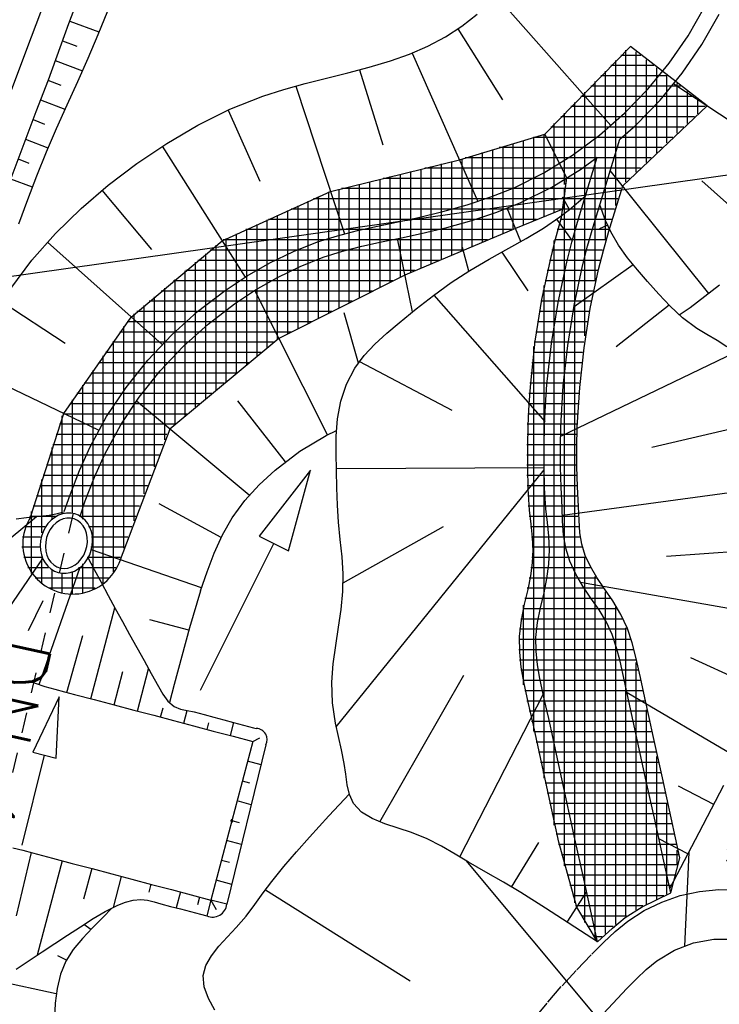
# Model space of a CAD drawing. Extents: x 446457 to 447032, y 444506 to 445688.
# Tile 14 of 83: x 446710 to 446727, y 444688 to 444712. Entities that reach past the tile are written whole.
import ezdxf

# ---------------------------------------------------------------- set-up
doc = ezdxf.new("R2010")
doc.units = 0
doc.header["$LTSCALE"] = 2
doc.header["$MEASUREMENT"] = 0
for name, pattern in [('AUSGEZOGEN', [0]), ('PUNKTX2', [0.5, 0.25, -0.25]), ('STRICHLINIEX2', [0.5, 0.25, -0.25])]:
    doc.linetypes.add(name, pattern=pattern)
doc.layers.get('0').update_dxf_attribs({"linetype": 'AUSGEZOGEN'})
for name, color, linetype in [('DB-Böschungen', 15, 'CONTINUOUS'), ('DB-Regenrückhaltebecken_Vorflutgra', 15, 'CONTINUOUS'), ('DB-Wegböschungen', 15, 'CONTINUOUS'), ('DB-Wege', 15, 'CONTINUOUS'), ('FBRTOP', 250, 'AUSGEZOGEN'), ('Planeinteilung', 250, 'CONTINUOUS'), ('RAHMEN', 7, 'AUSGEZOGEN')]:
    doc.layers.add(name, color=color, linetype=linetype)
doc.styles.add('ROMANS', font='romans.shx', dxfattribs={"width": 0.8})

# ---------------------------------------------------------------- blocks, each defined once
blk = doc.blocks.new('*X464')
at = {"color": 0, "linetype": 'ByBlock'}
for p, q in [((-1906162, -335536), (-1905973, -335347)), ((-1905847, -335540), (-1905741, -335434)), ((-1905651, -335661), (-1905492, -335503)), ((-1906059, -335752), (-1906003, -335696)), ((-1905317, -335646), (-1905251, -335580)), ((-1905170, -335817), (-1905011, -335658)), ((-1904787, -335752), (-1904770, -335736)), ((-1906271, -335964), (-1906165, -335858)), ((-1904929, -335894), (-1904893, -335858)), ((-1904899, -336183), (-1904689, -335972)), ((-1904689, -335972), (-1904530, -335813)), ((-1904448, -336050), (-1904362, -335964)), ((-1904207, -336127), (-1904049, -335969)), ((-1906465, -336476), (-1906155, -336166)), ((-1903938, -336176), (-1903832, -336070)), ((-1903726, -336283), (-1903568, -336124)), ((-1904893, -336494), (-1904845, -336447)), ((-1904845, -336447), (-1904818, -336420)), ((-1903620, -336494), (-1903563, -336438)), ((-1906363, -336692), (-1906271, -336601)), ((-1906123, -336770), (-1905964, -336611)), ((-1905847, -336813), (-1905741, -336707)), ((-1905051, -336653), (-1904999, -336601)), ((-1903832, -336707), (-1903726, -336601)), ((-1905642, -336925), (-1905483, -336766)), ((-1905317, -336919), (-1905242, -336844)), ((-1905161, -337081), (-1905002, -336922)), ((-1905002, -336922), (-1904970, -336890)), ((-1904025, -337218), (-1903715, -336907)), ((-1904920, -337158), (-1904893, -337131)), ((-1904787, -337025), (-1904761, -336999)), ((-1904680, -337236), (-1904521, -337077)), ((-1904439, -337314), (-1904362, -337237)), ((-1904199, -337391), (-1904040, -337232)), ((-1903938, -337449), (-1903866, -337377))]:
    blk.add_line(p, q, dxfattribs=at)
blk = doc.blocks.new('1135420')
at = {"layer": 'RAHMEN'}
blk.add_line((950, 5), (950, 415), dxfattribs=at)

msp = doc.modelspace()

# ---------------------------------------------------------------- linework, layer by layer
at = {"layer": 'DB-Böschungen'}
msp.add_lwpolyline([(446720.197, 444947.158, 0), (446720.588, 444944.34, -0.000021), (446721.861, 444935.165, -0.000029), (446722.786, 444928.49, -0.002076), (446723.586, 444922.54, 0.002062), (446724.385, 444916.59, 0.000001), (446725.21, 444910.64, -0.000001), (446726.034, 444904.69), (446727.684, 444892.79, -0.000854), (446728.612, 444886.001, 0.000446), (446730.382, 444872.99, 0.000157), (446732.831, 444855.14, 0.000129), (446735.829, 444833.389, 0.000159), (446738.898, 444811.216, 0.000371), (446740.226, 444801.689, 0.000108), (446740.815, 444797.499, 0.000023), (446743.574, 444777.889, 0.000089), (446747.32, 444751.314, 0.000421), (446748.115, 444745.715, 0.00098), (446748.299, 444744.447, -0.000042), (446752.686, 444714.558, -0.000256), (446753.859, 444706.53, -0.000116), (446756.426, 444688.877)], format="xyb", dxfattribs=at)
at = {"layer": 'DB-Regenrückhaltebecken_Vorflutgra', "linetype": 'Continuous'}
for p, q in [((446721.836, 444712.676), (446724.609, 444709.538)), ((446726.491, 444711.729), (446726.896, 444712.438)), ((446720.969, 444711.965), (446721.344, 444712.259)), ((446726.829, 444711.516), (446727.251, 444712.254)), ((446720.576, 444711.701), (446720.969, 444711.965)), ((446720.872, 444711.896), (446721.968, 444710.166)), ((446720.147, 444711.471), (446720.576, 444711.701)), ((446726.029, 444711.057), (446726.491, 444711.729)), ((446719.697, 444711.278), (446720.147, 444711.471)), ((446725.083, 444711.465), (446722.996, 444709.325)), ((446724.977, 444708.165), (446724.977, 444711.38)), ((446726.953, 444710.017), (446725.083, 444711.465)), ((446726.349, 444710.817), (446726.829, 444711.516)), ((446719.233, 444711.115), (446719.697, 444711.278)), ((446719.764, 444711.305), (446721.36, 444707.685)), ((446725.337, 444711.25), (446724.851, 444711.25)), ((446725.227, 444708.402), (446725.227, 444711.335)), ((446725.477, 444708.639), (446725.477, 444711.142)), ((446718.194, 444710.823), (446718.716, 444710.96)), ((446718.477, 444710.896), (446719.048, 444709.065)), ((446718.716, 444710.96), (446719.233, 444711.115)), ((446725.66, 444711), (446724.607, 444711)), ((446724.727, 444707.589), (446724.727, 444711.124)), ((446725.512, 444710.426), (446726.029, 444711.057)), ((446725.727, 444708.876), (446725.727, 444710.948)), ((446717.15, 444710.561), (446717.671, 444710.693)), ((446717.671, 444710.693), (446718.194, 444710.823)), ((446725.983, 444710.75), (446724.363, 444710.75)), ((446724.477, 444706.753), (446724.477, 444710.867)), ((446725.81, 444710.16), (446726.349, 444710.817)), ((446725.977, 444709.113), (446725.977, 444710.755)), ((446716.122, 444710.257), (446716.632, 444710.419)), ((446716.632, 444710.419), (446717.15, 444710.561)), ((446716.921, 444710.5), (446718.109, 444706.897)), ((446726.306, 444710.5), (446724.119, 444710.5)), ((446724.227, 444705.745), (446724.227, 444710.611)), ((446724.943, 444709.84), (446725.512, 444710.426)), ((446729.546, 444708.312), (446726.141, 444710.551)), ((446726.227, 444709.35), (446726.227, 444710.561)), ((446715.313, 444709.936), (446716.122, 444710.257)), ((446726.629, 444710.25), (446723.875, 444710.25)), ((446723.977, 444704.407), (446723.977, 444710.355)), ((446726.477, 444709.588), (446726.477, 444710.368)), ((446726.727, 444709.825), (446726.727, 444710.174)), ((446714.531, 444709.548), (446715.313, 444709.936)), ((446726.912, 444710), (446723.632, 444710)), ((446723.727, 444690.576), (446723.727, 444710.098)), ((446724.896, 444708.066), (446726.953, 444710.017)), ((446725.219, 444709.55), (446725.81, 444710.16)), ((446715.27, 444709.915), (446716.046, 444708.182)), ((446726.649, 444709.75), (446723.388, 444709.75)), ((446723.477, 444708.326), (446723.477, 444709.842)), ((446724.328, 444709.302), (446724.943, 444709.84)), ((446713.775, 444709.104), (446714.531, 444709.548)), ((446726.385, 444709.5), (446723.144, 444709.5)), ((446723.227, 444708.822), (446723.227, 444709.586)), ((446724.826, 444709.206), (446725.219, 444709.55)), ((446720.912, 444708.702), (446722.996, 444709.325)), ((446723.011, 444709.25), (446722.722, 444709.25)), ((446722.727, 444707.221), (446722.727, 444709.252)), ((446722.977, 444709.318), (446722.977, 444709.329)), ((446722.977, 444707.323), (446722.977, 444709.318)), ((446723.533, 444708.26), (446722.996, 444709.325)), ((446726.122, 444709.25), (446723.011, 444709.25)), ((446723.671, 444708.815), (446724.328, 444709.302)), ((446713.046, 444708.613), (446713.775, 444709.104)), ((446713.66, 444709.031), (446715.687, 444705.84)), ((446723.137, 444709), (446721.886, 444709)), ((446721.977, 444706.91), (446721.977, 444709.027)), ((446722.227, 444707.016), (446722.227, 444709.102)), ((446722.477, 444707.119), (446722.477, 444709.177)), ((446725.858, 444709), (446723.137, 444709)), ((446724.174, 444707.071), (446724.826, 444709.206)), ((446723.263, 444708.75), (446721.05, 444708.75)), ((446721.227, 444706.593), (446721.227, 444708.803)), ((446721.477, 444706.699), (446721.477, 444708.878)), ((446721.727, 444706.805), (446721.727, 444708.953)), ((446722.976, 444708.386), (446723.671, 444708.815)), ((446723.227, 444707.425), (446723.227, 444708.822)), ((446725.594, 444708.75), (446723.263, 444708.75)), ((446723.79, 444707.184), (446724.272, 444708.763)), ((446723.79, 444707.184), (446724.272, 444708.763)), ((446723.895, 444708.483), (446724.272, 444708.763)), ((446712.347, 444708.085), (446713.046, 444708.613)), ((446717.769, 444707.927), (446720.912, 444708.702)), ((446723.389, 444708.5), (446720.07, 444708.5)), ((446720.227, 444706.169), (446720.227, 444708.539)), ((446720.477, 444706.275), (446720.477, 444708.6)), ((446720.727, 444706.381), (446720.727, 444708.662)), ((446720.977, 444706.487), (446720.977, 444708.728)), ((446725.331, 444708.5), (446723.389, 444708.5)), ((446719.227, 444705.719), (446719.227, 444708.292)), ((446719.477, 444705.845), (446719.477, 444708.354)), ((446719.727, 444705.958), (446719.727, 444708.416)), ((446719.977, 444706.064), (446719.977, 444708.477)), ((446722.247, 444708.022), (446722.976, 444708.386)), ((446723.171, 444708.037), (446723.895, 444708.483)), ((446723.406, 444707.296), (446723.533, 444708.26)), ((446723.477, 444708.101), (446723.477, 444708.326)), ((446727, 444705.444), (446724.593, 444708.443)), ((446711.684, 444707.517), (446712.347, 444708.085)), ((446718.227, 444705.215), (446718.227, 444708.046)), ((446718.477, 444705.341), (446718.477, 444708.108)), ((446718.727, 444705.467), (446718.727, 444708.169)), ((446718.977, 444705.593), (446718.977, 444708.231)), ((446723.494, 444708.25), (446719.056, 444708.25)), ((446721.68, 444707.795), (446722.247, 444708.022)), ((446722.412, 444707.658), (446723.171, 444708.037)), ((446723.517, 444708.25), (446723.433, 444707.5)), ((446725.067, 444708.25), (446723.509, 444708.25)), ((446724.558, 444706.959), (446724.896, 444708.066)), ((446728.393, 444706.783), (446726.83, 444708.19)), ((446712.194, 444707.959), (446713.405, 444706.515)), ((446715.124, 444706.726), (446717.769, 444707.927)), ((446717.477, 444704.837), (446717.477, 444707.805)), ((446717.727, 444704.963), (446717.727, 444707.919)), ((446717.977, 444705.089), (446717.977, 444707.984)), ((446723.466, 444708), (446718.041, 444708)), ((446721.1, 444707.603), (446721.68, 444707.795)), ((446723.599, 444707.494), (446723.426, 444707.791)), ((446724.853, 444708), (446723.476, 444708)), ((446723.477, 444691.482), (446723.477, 444708.01)), ((446723.595, 444707.491), (446723.982, 444707.813)), ((446716.977, 444704.585), (446716.977, 444707.578)), ((446717.227, 444704.711), (446717.227, 444707.692)), ((446723.438, 444707.75), (446717.356, 444707.75)), ((446720.51, 444707.439), (446721.1, 444707.603)), ((446721.823, 444707.421), (446722.412, 444707.658)), ((446724.777, 444707.75), (446723.443, 444707.75)), ((446724.481, 444707.221), (446724.336, 444707.603)), ((446711.062, 444706.908), (446711.684, 444707.517)), ((446716.477, 444704.329), (446716.477, 444707.351)), ((446716.727, 444704.459), (446716.727, 444707.464)), ((446723.41, 444707.5), (446716.806, 444707.5)), ((446719.416, 444707.191), (446719.913, 444707.297)), ((446719.913, 444707.297), (446720.51, 444707.439)), ((446721.219, 444707.221), (446721.823, 444707.421)), ((446722.411, 444706.71), (446722.08, 444707.52)), ((446723.433, 444707.5), (446722.281, 444707.029)), ((446722.962, 444707.034), (446723.363, 444707.308)), ((446723.267, 444706.8), (446723.406, 444707.296)), ((446723.363, 444707.308), (446723.595, 444707.491)), ((446724.7, 444707.5), (446723.41, 444707.5)), ((446715.977, 444703.915), (446715.977, 444707.124)), ((446716.227, 444704.122), (446716.227, 444707.237)), ((446722.798, 444707.25), (446716.256, 444707.25)), ((446718.425, 444706.976), (446718.919, 444707.087)), ((446718.919, 444707.087), (446719.416, 444707.191)), ((446720.605, 444707.05), (446721.219, 444707.221)), ((446723.284, 444707.251), (446723.662, 444706.726)), ((446724.624, 444707.25), (446723.37, 444707.25)), ((446723.654, 444706.697), (446723.79, 444707.184)), ((446723.654, 444706.697), (446723.79, 444707.184)), ((446724.04, 444706.595), (446724.174, 444707.071)), ((446724.529, 444707.107), (446724.331, 444707.017)), ((446724.604, 444706.946), (446724.481, 444707.221)), ((446710.488, 444706.254), (446711.062, 444706.908)), ((446715.477, 444703.502), (446715.477, 444706.896)), ((446722.189, 444707), (446715.705, 444707)), ((446715.727, 444703.709), (446715.727, 444707.01)), ((446717.454, 444706.7), (446717.936, 444706.85)), ((446717.936, 444706.85), (446718.425, 444706.976)), ((446719.5, 444706.801), (446719.983, 444706.903)), ((446722.281, 444707.029), (446719.584, 444705.887)), ((446719.983, 444706.903), (446720.605, 444707.05)), ((446722.543, 444706.784), (446722.962, 444707.034)), ((446724.548, 444707), (446723.3, 444707)), ((446724.427, 444706.492), (446724.558, 444706.959)), ((446724.793, 444706.621), (446724.604, 444706.946)), ((446710.866, 444706.696), (446713.662, 444704.195)), ((446712.911, 444704.867), (446715.124, 444706.726)), ((446714.977, 444703.088), (446714.977, 444706.622)), ((446721.599, 444706.75), (446715.155, 444706.75)), ((446715.227, 444703.295), (446715.227, 444706.783)), ((446716.863, 444706.467), (446717.454, 444706.7)), ((446718.062, 444706.471), (446718.537, 444706.593)), ((446718.537, 444706.593), (446719.017, 444706.7)), ((446719.017, 444706.7), (446719.5, 444706.801)), ((446719.767, 444704.994), (446719.401, 444706.78)), ((446722.116, 444706.546), (446722.543, 444706.784)), ((446723.141, 444706.298), (446723.267, 444706.8)), ((446723.227, 444692.475), (446723.227, 444706.732)), ((446724.477, 444706.75), (446723.232, 444706.75)), ((446723.531, 444706.208), (446723.654, 444706.697)), ((446723.531, 444706.208), (446723.654, 444706.697)), ((446723.92, 444706.115), (446724.04, 444706.595)), ((446725.015, 444706.314), (446724.793, 444706.621)), ((446714.727, 444702.881), (446714.727, 444706.412)), ((446721.008, 444706.5), (446714.833, 444706.5)), ((446716.289, 444706.189), (446716.863, 444706.467)), ((446717.594, 444706.325), (446718.062, 444706.471)), ((446721.14, 444705.985), (446720.993, 444706.567)), ((446721.638, 444706.278), (446722.116, 444706.546)), ((446721.95, 444706.453), (446722.579, 444705.503)), ((446724.407, 444706.5), (446723.169, 444706.5)), ((446724.309, 444706.024), (446724.427, 444706.492)), ((446709.972, 444705.561), (446710.488, 444706.254)), ((446714.477, 444702.674), (446714.477, 444706.202)), ((446720.418, 444706.25), (446714.535, 444706.25)), ((446715.735, 444705.871), (446716.289, 444706.189)), ((446716.475, 444705.834), (446717.026, 444706.102)), ((446717.026, 444706.102), (446717.594, 444706.325)), ((446721.168, 444706.002), (446721.638, 444706.278)), ((446722.927, 444705.293), (446723.141, 444706.298)), ((446724.344, 444706.25), (446723.108, 444706.25)), ((446723.321, 444705.22), (446723.531, 444706.208)), ((446723.321, 444705.22), (446723.531, 444706.208)), ((446725.154, 444706.143), (446723.709, 444705.119)), ((446723.714, 444705.146), (446723.92, 444706.115)), ((446725.257, 444706.021), (446725.015, 444706.314)), ((446714.227, 444702.467), (446714.227, 444705.992)), ((446719.827, 444706), (446714.237, 444706)), ((446715.202, 444705.517), (446715.735, 444705.871)), ((446719.584, 444705.887), (446716.512, 444704.34)), ((446720.71, 444705.707), (446721.168, 444706.002)), ((446724.282, 444706), (446723.055, 444706)), ((446724.107, 444705.073), (446724.309, 444706.024)), ((446725.504, 444705.736), (446725.257, 444706.021)), ((446719.289, 444705.75), (446713.94, 444705.75)), ((446713.977, 444702.26), (446713.977, 444705.782)), ((446715.943, 444705.529), (446716.475, 444705.834)), ((446720.279, 444705.396), (446720.71, 444705.707)), ((446722.977, 444693.617), (446722.977, 444705.635)), ((446724.229, 444705.75), (446723.002, 444705.75)), ((446725.774, 444705.428), (446725.504, 444705.736)), ((446726.545, 444705.098), (446727.255, 444705.655)), ((446718.792, 444705.5), (446713.642, 444705.5)), ((446713.727, 444701.873), (446713.727, 444705.572)), ((446714.527, 444705), (446715.202, 444705.517)), ((446715.431, 444705.189), (446715.943, 444705.529)), ((446717.694, 444701.996), (446715.921, 444705.514)), ((446719.859, 444705.067), (446720.279, 444705.396)), ((446720.286, 444705.401), (446722.994, 444702.322)), ((446724.175, 444705.5), (446722.949, 444705.5)), ((446726.052, 444705.13), (446725.774, 444705.428)), ((446709.76, 444705.239), (446711.296, 444704.228)), ((446713.227, 444700.553), (446713.227, 444705.152)), ((446718.296, 444705.25), (446713.344, 444705.25)), ((446713.477, 444701.213), (446713.477, 444705.362)), ((446714.782, 444704.692), (446715.431, 444705.189)), ((446722.764, 444704.276), (446722.927, 444705.293)), ((446724.122, 444705.25), (446722.898, 444705.25)), ((446723.16, 444704.223), (446723.321, 444705.22)), ((446723.16, 444704.223), (446723.321, 444705.22)), ((446723.557, 444704.169), (446723.714, 444705.146)), ((446726.029, 444705.154), (446724.736, 444704.137)), ((446726.356, 444704.848), (446726.052, 444705.13)), ((446712.977, 444699.892), (446712.977, 444704.942)), ((446717.8, 444705), (446713.047, 444705)), ((446713.896, 444704.432), (446714.527, 444705)), ((446718.451, 444703.741), (446718.102, 444704.969)), ((446719.443, 444704.726), (446719.859, 444705.067)), ((446724.073, 444705), (446722.858, 444705)), ((446723.953, 444704.115), (446724.107, 444705.073)), ((446726.278, 444704.921), (446726.545, 444705.098)), ((446711.268, 444702.515), (446712.911, 444704.867)), ((446717.304, 444704.75), (446712.806, 444704.75)), ((446714.175, 444704.147), (446714.782, 444704.692)), ((446719.142, 444704.473), (446719.443, 444704.726)), ((446724.033, 444704.75), (446722.817, 444704.75)), ((446726.704, 444704.589), (446726.356, 444704.848)), ((446716.808, 444704.5), (446712.632, 444704.5)), ((446712.727, 444699.232), (446712.727, 444704.637)), ((446713.312, 444703.815), (446713.896, 444704.432)), ((446718.853, 444704.209), (446719.142, 444704.473)), ((446723.992, 444704.5), (446722.777, 444704.5)), ((446726.948, 444704.439), (446726.704, 444704.589)), ((446727.197, 444704.292), (446726.948, 444704.439)), ((446716.382, 444704.25), (446712.457, 444704.25)), ((446712.477, 444698.655), (446712.477, 444704.279)), ((446716.512, 444704.34), (446713.849, 444702.135)), ((446718.587, 444703.926), (446718.853, 444704.209)), ((446722.652, 444703.255), (446722.764, 444704.276)), ((446723.952, 444704.25), (446722.738, 444704.25)), ((446723.05, 444703.219), (446723.16, 444704.223)), ((446723.05, 444703.219), (446723.16, 444704.223)), ((446723.448, 444703.185), (446723.557, 444704.169)), ((446727.434, 444704.141), (446727.197, 444704.292)), ((446716.08, 444704), (446712.283, 444704)), ((446713.615, 444703.553), (446714.175, 444704.147)), ((446723.918, 444704), (446722.711, 444704)), ((446722.727, 444694.761), (446722.727, 444704.151)), ((446727.623, 444703.994), (446723.382, 444701.953)), ((446723.847, 444703.151), (446723.953, 444704.115)), ((446708.336, 444703.915), (446712.118, 444702.11)), ((446715.778, 444703.75), (446712.108, 444703.75)), ((446712.227, 444698.381), (446712.227, 444703.921)), ((446712.781, 444703.15), (446713.312, 444703.815)), ((446718.359, 444703.616), (446718.587, 444703.926)), ((446718.474, 444703.782), (446720.726, 444702.593)), ((446723.89, 444703.75), (446722.683, 444703.75)), ((446715.476, 444703.5), (446711.933, 444703.5)), ((446711.977, 444698.225), (446711.977, 444703.563)), ((446713.105, 444702.915), (446713.615, 444703.553)), ((446718.16, 444703.231), (446718.359, 444703.616)), ((446723.863, 444703.5), (446722.656, 444703.5)), ((446715.174, 444703.25), (446711.759, 444703.25)), ((446718.02, 444702.816), (446718.16, 444703.231)), ((446722.614, 444702.739), (446722.652, 444703.255)), ((446723.835, 444703.25), (446722.629, 444703.25)), ((446723.013, 444702.715), (446723.05, 444703.219)), ((446723.013, 444702.715), (446723.05, 444703.219)), ((446714.872, 444703), (446711.584, 444703)), ((446711.727, 444699.94), (446711.727, 444703.205)), ((446712.309, 444702.443), (446712.781, 444703.15)), ((446723.816, 444703), (446722.61, 444703)), ((446723.39, 444702.197), (446723.448, 444703.185)), ((446723.789, 444702.18), (446723.847, 444703.151)), ((446714.57, 444702.75), (446711.41, 444702.75)), ((446711.477, 444700.072), (446711.477, 444702.847)), ((446712.651, 444702.235), (446713.105, 444702.915)), ((446715.789, 444700.519), (446713.033, 444702.814)), ((446716.671, 444701.335), (446715.509, 444702.822)), ((446717.937, 444702.385), (446718.02, 444702.816)), ((446722.59, 444702.224), (446722.614, 444702.739)), ((446723.801, 444702.75), (446722.592, 444702.75)), ((446710.455, 444699.985), (446711.268, 444702.515)), ((446714.268, 444702.5), (446711.241, 444702.5)), ((446723.786, 444702.5), (446722.58, 444702.5)), ((446722.99, 444702.211), (446723.013, 444702.715)), ((446722.99, 444702.211), (446723.013, 444702.715)), ((446713.966, 444702.25), (446711.16, 444702.25)), ((446711.227, 444700.07), (446711.227, 444702.459)), ((446711.903, 444701.698), (446712.309, 444702.443)), ((446717.906, 444701.964), (446717.937, 444702.385)), ((446723.771, 444702.25), (446722.569, 444702.25)), ((446712.261, 444701.519), (446712.651, 444702.235)), ((446713.849, 444702.135), (446712.642, 444698.947)), ((446717.665, 444701.981), (446717.916, 444702.102)), ((446722.58, 444701.71), (446722.59, 444702.224)), ((446722.98, 444701.706), (446722.99, 444702.211)), ((446722.98, 444701.706), (446722.99, 444702.211)), ((446723.378, 444701.702), (446723.39, 444702.197)), ((446723.778, 444701.698), (446723.789, 444702.18)), ((446727.827, 444702.201), (446725.604, 444701.684)), ((446713.775, 444702), (446711.08, 444702)), ((446717.019, 444701.591), (446717.665, 444701.981)), ((446717.905, 444701.544), (446717.906, 444701.964)), ((446723.762, 444702), (446722.563, 444702)), ((446710.977, 444699.945), (446710.977, 444701.681)), ((446713.681, 444701.75), (446711, 444701.75)), ((446711.645, 444701.122), (446711.903, 444701.698)), ((446716.419, 444701.131), (446717.019, 444701.591)), ((446717.917, 444701.122), (446717.905, 444701.544)), ((446723.756, 444701.75), (446722.558, 444701.75)), ((446722.58, 444701.197), (446722.58, 444701.71)), ((446722.98, 444701.201), (446722.98, 444701.706)), ((446722.98, 444701.201), (446722.98, 444701.706)), ((446723.38, 444701.207), (446723.378, 444701.702)), ((446723.78, 444701.216), (446723.778, 444701.698)), ((446713.586, 444701.5), (446710.919, 444701.5)), ((446712.009, 444700.957), (446712.261, 444701.519)), ((446723.756, 444701.5), (446722.558, 444701.5)), ((446713.491, 444701.25), (446710.839, 444701.25)), ((446711.417, 444700.533), (446711.645, 444701.122)), ((446717.28, 444701.134), (446716.029, 444699.523)), ((446716.032, 444700.776), (446716.419, 444701.131)), ((446716.745, 444699.166), (446717.28, 444701.134)), ((446717.911, 444694.87), (446722.981, 444701.137)), ((446717.916, 444701.169), (446722.98, 444701.195)), ((446717.926, 444700.701), (446717.917, 444701.122)), ((446723.757, 444701.25), (446722.558, 444701.25)), ((446722.59, 444700.68), (446722.58, 444701.197)), ((446722.99, 444700.696), (446722.98, 444701.201)), ((446722.99, 444700.696), (446722.98, 444701.201)), ((446723.399, 444700.713), (446723.38, 444701.207)), ((446723.798, 444700.73), (446723.78, 444701.216)), ((446710.727, 444699.604), (446710.727, 444700.903)), ((446713.397, 444701), (446710.759, 444701)), ((446711.788, 444700.382), (446712.009, 444700.957)), ((446723.766, 444701), (446722.561, 444701)), ((446713.302, 444700.75), (446710.678, 444700.75)), ((446715.678, 444700.389), (446716.032, 444700.776)), ((446717.938, 444700.28), (446717.926, 444700.701)), ((446723.775, 444700.75), (446722.566, 444700.75)), ((446722.623, 444700.157), (446722.59, 444700.68)), ((446723.021, 444700.192), (446722.99, 444700.696)), ((446723.021, 444700.192), (446722.99, 444700.696)), ((446723.42, 444700.218), (446723.399, 444700.713)), ((446727.915, 444700.639), (446723.427, 444700.024)), ((446723.82, 444700.234), (446723.798, 444700.73)), ((446713.207, 444700.5), (446710.598, 444700.5)), ((446711.276, 444700.124), (446711.417, 444700.533)), ((446711.659, 444700.009), (446711.788, 444700.382)), ((446715.37, 444699.97), (446715.678, 444700.389)), ((446723.786, 444700.5), (446722.579, 444700.5)), ((446710.477, 444698.609), (446710.477, 444700.125)), ((446713.113, 444700.25), (446710.518, 444700.25)), ((446711.068, 444700.064), (446711.2, 444700.096)), ((446711.2, 444700.096), (446711.314, 444700.085)), ((446715.102, 444699.49), (446713.594, 444700.314)), ((446717.963, 444699.86), (446717.938, 444700.28)), ((446723.797, 444700.25), (446722.594, 444700.25)), ((446722.661, 444699.812), (446722.623, 444700.157)), ((446723.059, 444699.856), (446723.021, 444700.192)), ((446723.059, 444699.856), (446723.021, 444700.192)), ((446723.432, 444699.886), (446723.42, 444700.218)), ((446723.832, 444699.908), (446723.82, 444700.234)), ((446707.909, 444697.785), (446710.597, 444700.003)), ((446710.104, 444699.948), (446710.356, 444699.973)), ((446710.356, 444699.973), (446710.555, 444699.998)), ((446711.058, 444700), (446710.437, 444700)), ((446710.555, 444699.998), (446710.751, 444700.02)), ((446710.751, 444700.02), (446710.906, 444700.034)), ((446710.955, 444699.909), (446710.878, 444699.827)), ((446710.906, 444700.034), (446711.068, 444700.064)), ((446711.041, 444699.978), (446710.955, 444699.909)), ((446711.075, 444699.848), (446711, 444699.775)), ((446711.134, 444700.03), (446711.041, 444699.978)), ((446711.159, 444699.905), (446711.075, 444699.848)), ((446711.231, 444700.066), (446711.134, 444700.03)), ((446711.248, 444699.944), (446711.159, 444699.905)), ((446711.332, 444700.084), (446711.231, 444700.066)), ((446711.339, 444699.964), (446711.248, 444699.944)), ((446711.314, 444700.085), (446711.317, 444700.082)), ((446711.432, 444700.085), (446711.332, 444700.084)), ((446711.431, 444699.964), (446711.339, 444699.964)), ((446711.519, 444699.945), (446711.431, 444699.964)), ((446711.529, 444700.067), (446711.432, 444700.085)), ((446711.601, 444699.906), (446711.519, 444699.945)), ((446711.621, 444700.031), (446711.529, 444700.067)), ((446711.674, 444699.849), (446711.601, 444699.906)), ((446711.707, 444699.979), (446711.621, 444700.031)), ((446713.018, 444700), (446711.65, 444700)), ((446711.736, 444699.777), (446711.674, 444699.849)), ((446711.783, 444699.911), (446711.707, 444699.979)), ((446711.847, 444699.83), (446711.783, 444699.911)), ((446715.132, 444699.55), (446715.37, 444699.97)), ((446718.006, 444699.441), (446717.963, 444699.86)), ((446723.806, 444700), (446722.618, 444700)), ((446723.095, 444699.521), (446723.059, 444699.856)), ((446723.095, 444699.521), (446723.059, 444699.856)), ((446723.456, 444699.556), (446723.432, 444699.886)), ((446723.854, 444699.603), (446723.832, 444699.908)), ((446710.801, 444699.75), (446710.316, 444699.75)), ((446710.759, 444699.631), (446710.72, 444699.521)), ((446710.812, 444699.734), (446710.759, 444699.631)), ((446710.878, 444699.827), (446710.812, 444699.734)), ((446710.935, 444699.688), (446710.882, 444699.591)), ((446711, 444699.775), (446710.935, 444699.688)), ((446711.785, 444699.691), (446711.736, 444699.777)), ((446711.819, 444699.593), (446711.785, 444699.691)), ((446711.899, 444699.736), (446711.847, 444699.83)), ((446712.924, 444699.75), (446711.869, 444699.75)), ((446711.937, 444699.633), (446711.899, 444699.736)), ((446711.96, 444699.523), (446711.937, 444699.633)), ((446718.076, 444698.385), (446720.528, 444699.761)), ((446723.821, 444699.75), (446722.645, 444699.75)), ((446722.696, 444699.489), (446722.661, 444699.812)), ((446710.694, 444699.5), (446710.254, 444699.5)), ((446710.696, 444699.406), (446710.688, 444699.291)), ((446710.72, 444699.521), (446710.696, 444699.406)), ((446710.822, 444699.376), (446710.816, 444699.266)), ((446710.844, 444699.486), (446710.822, 444699.376)), ((446710.882, 444699.591), (446710.844, 444699.486)), ((446711.837, 444699.488), (446711.819, 444699.593)), ((446711.825, 444699.268), (446711.839, 444699.379)), ((446711.839, 444699.379), (446711.837, 444699.488)), ((446712.829, 444699.5), (446711.939, 444699.5)), ((446711.958, 444699.293), (446711.967, 444699.409)), ((446711.967, 444699.409), (446711.96, 444699.523)), ((446714.932, 444699.109), (446715.132, 444699.55)), ((446716.029, 444699.523), (446716.387, 444699.345)), ((446718.05, 444699.021), (446718.006, 444699.441)), ((446723.848, 444699.5), (446722.673, 444699.5)), ((446722.712, 444699.186), (446722.696, 444699.489)), ((446723.112, 444699.186), (446723.095, 444699.521)), ((446723.112, 444699.186), (446723.095, 444699.521)), ((446723.51, 444699.232), (446723.456, 444699.556)), ((446723.9, 444699.324), (446723.854, 444699.603)), ((446710.668, 444699.25), (446710.244, 444699.25)), ((446710.688, 444699.291), (446710.695, 444699.177)), ((446710.695, 444699.177), (446710.718, 444699.067)), ((446710.816, 444699.266), (446710.826, 444699.158)), ((446710.826, 444699.158), (446710.852, 444699.056)), ((446711.749, 444699.058), (446711.795, 444699.16)), ((446711.795, 444699.16), (446711.825, 444699.268)), ((446711.895, 444699.069), (446711.934, 444699.179)), ((446712.734, 444699.25), (446711.927, 444699.25)), ((446711.934, 444699.179), (446711.958, 444699.293)), ((446714.621, 444698.265), (446711.937, 444699.19)), ((446714.601, 444695.766), (446716.387, 444699.345)), ((446716.387, 444699.345), (446716.745, 444699.166)), ((446723.9, 444699.25), (446722.686, 444699.25)), ((446722.697, 444698.874), (446722.712, 444699.186)), ((446723.095, 444698.836), (446723.112, 444699.186)), ((446723.095, 444698.836), (446723.112, 444699.186)), ((446723.61, 444698.908), (446723.51, 444699.232)), ((446723.985, 444699.05), (446723.9, 444699.324)), ((446728.304, 444699.188), (446725.966, 444699.025)), ((446709.659, 444697.393), (446710.751, 444698.977)), ((446710.72, 444699), (446710.287, 444699)), ((446710.718, 444699.067), (446710.756, 444698.964)), ((446710.727, 444698.356), (446710.727, 444698.979)), ((446710.756, 444698.964), (446710.808, 444698.87)), ((446710.852, 444699.056), (446710.894, 444698.964)), ((446710.894, 444698.964), (446710.95, 444698.884)), ((446711.54, 444698.821), (446711.62, 444698.886)), ((446711.62, 444698.886), (446711.69, 444698.966)), ((446711.69, 444698.966), (446711.749, 444699.058)), ((446711.777, 444698.872), (446711.842, 444698.966)), ((446712.64, 444699), (446711.837, 444699)), ((446711.842, 444698.966), (446711.895, 444699.069)), ((446711.842, 444699.02), (446712.001, 444698.705)), ((446714.757, 444698.653), (446714.932, 444699.109)), ((446718.076, 444698.602), (446718.05, 444699.021)), ((446723.985, 444699), (446722.68, 444699)), ((446723.752, 444698.596), (446723.61, 444698.908)), ((446723.977, 444690.101), (446723.977, 444699.017)), ((446724.108, 444698.779), (446723.985, 444699.05)), ((446710.893, 444698.75), (446710.389, 444698.75)), ((446710.662, 444695.901), (446711.666, 444698.763)), ((446710.808, 444698.87), (446710.872, 444698.789)), ((446710.872, 444698.789), (446710.948, 444698.721)), ((446710.948, 444698.721), (446711.033, 444698.669)), ((446710.95, 444698.884), (446711.018, 444698.819)), ((446710.977, 444698.211), (446710.977, 444698.689)), ((446711.018, 444698.819), (446711.095, 444698.772)), ((446711.033, 444698.669), (446711.126, 444698.633)), ((446711.095, 444698.772), (446711.181, 444698.743)), ((446711.181, 444698.743), (446711.271, 444698.733)), ((446711.271, 444698.733), (446711.363, 444698.743)), ((446711.363, 444698.743), (446711.453, 444698.773)), ((446711.423, 444698.634), (446711.521, 444698.67)), ((446711.453, 444698.773), (446711.54, 444698.821)), ((446711.477, 444698.111), (446711.477, 444698.662)), ((446711.521, 444698.67), (446711.614, 444698.722)), ((446711.614, 444698.722), (446711.7, 444698.79)), ((446712.534, 444698.75), (446711.626, 444698.75)), ((446711.7, 444698.79), (446711.777, 444698.872)), ((446711.727, 444698.14), (446711.727, 444698.844)), ((446712.001, 444698.705), (446712.173, 444698.397)), ((446714.595, 444698.189), (446714.757, 444698.653)), ((446722.652, 444698.554), (446722.697, 444698.874)), ((446724.102, 444698.75), (446722.657, 444698.75)), ((446723.047, 444698.487), (446723.095, 444698.836)), ((446723.047, 444698.487), (446723.095, 444698.836)), ((446724.263, 444698.512), (446724.108, 444698.779)), ((446712.355, 444698.5), (446710.568, 444698.5)), ((446711.126, 444698.633), (446711.223, 444698.615)), ((446711.223, 444698.615), (446711.323, 444698.615)), ((446711.227, 444698.133), (446711.227, 444698.615)), ((446711.323, 444698.615), (446711.423, 444698.634)), ((446718.067, 444698.168), (446718.076, 444698.602)), ((446722.587, 444698.224), (446722.652, 444698.554)), ((446724.249, 444698.5), (446722.619, 444698.5)), ((446722.978, 444698.14), (446723.047, 444698.487)), ((446722.978, 444698.14), (446723.047, 444698.487)), ((446723.925, 444698.298), (446723.752, 444698.596)), ((446724.227, 444689.681), (446724.227, 444698.534)), ((446724.452, 444698.235), (446724.263, 444698.512)), ((446712.028, 444698.25), (446710.895, 444698.25)), ((446712.173, 444698.397), (446712.348, 444698.076)), ((446714.595, 444698.189), (446714.326, 444697.286)), ((446718.028, 444697.735), (446718.067, 444698.168)), ((446722.504, 444697.861), (446722.587, 444698.224)), ((446724.419, 444698.25), (446722.569, 444698.25)), ((446729.152, 444697.463), (446723.869, 444698.388)), ((446724.123, 444698.008), (446723.925, 444698.298)), ((446724.658, 444697.94), (446724.452, 444698.235)), ((446724.477, 444689.827), (446724.477, 444698.166)), ((446710.401, 444697.224), (446710.758, 444697.952)), ((446712.348, 444698.076), (446712.52, 444697.754)), ((446724.593, 444698), (446722.513, 444698)), ((446722.895, 444697.777), (446722.978, 444698.14)), ((446722.895, 444697.777), (446722.978, 444698.14)), ((446724.322, 444697.722), (446724.123, 444698.008)), ((446724.855, 444697.611), (446724.658, 444697.94)), ((446711.927, 444695.555), (446712.51, 444697.773)), ((446712.52, 444697.754), (446712.694, 444697.436)), ((446717.968, 444697.303), (446718.028, 444697.735)), ((446722.427, 444697.476), (446722.504, 444697.861)), ((446724.749, 444697.75), (446722.459, 444697.75)), ((446722.477, 444695.898), (446722.477, 444697.841)), ((446722.822, 444697.414), (446722.895, 444697.777)), ((446722.822, 444697.414), (446722.895, 444697.777)), ((446724.5, 444697.426), (446724.322, 444697.722)), ((446724.727, 444690.048), (446724.727, 444697.786)), ((446714.311, 444697.228), (446713.361, 444697.477)), ((446722.381, 444697.07), (446722.427, 444697.476)), ((446724.883, 444697.5), (446722.409, 444697.5)), ((446725.01, 444697.267), (446724.855, 444697.611)), ((446712.694, 444697.436), (446712.87, 444697.12)), ((446714.326, 444697.286), (446714.144, 444696.593)), ((446717.897, 444696.856), (446717.968, 444697.303)), ((446724.993, 444697.25), (446722.378, 444697.25)), ((446722.781, 444697.049), (446722.822, 444697.414)), ((446722.781, 444697.049), (446722.822, 444697.414)), ((446724.637, 444697.121), (446724.5, 444697.426)), ((446724.977, 444690.244), (446724.977, 444697.289)), ((446725.127, 444696.916), (446725.01, 444697.267)), ((446711.336, 444695.71), (446711.728, 444697.102)), ((446712.87, 444697.12), (446713.046, 444696.802)), ((446725.077, 444697), (446722.359, 444697)), ((446722.385, 444696.691), (446722.381, 444697.07)), ((446722.784, 444696.715), (446722.781, 444697.049)), ((446722.784, 444696.715), (446722.781, 444697.049)), ((446724.744, 444696.801), (446724.637, 444697.121)), ((446713.046, 444696.802), (446713.22, 444696.486)), ((446717.836, 444696.409), (446717.897, 444696.856)), ((446725.149, 444696.75), (446722.361, 444696.75)), ((446724.831, 444696.474), (446724.744, 444696.801)), ((446725.22, 444696.57), (446725.127, 444696.916)), ((446713.22, 444696.486), (446713.393, 444696.174)), ((446714.144, 444696.593), (446713.959, 444695.902)), ((446725.213, 444696.5), (446722.383, 444696.5)), ((446722.424, 444696.325), (446722.385, 444696.691)), ((446722.82, 444696.38), (446722.784, 444696.715)), ((446722.82, 444696.38), (446722.784, 444696.715)), ((446725.333, 444696.071), (446725.22, 444696.57)), ((446728.666, 444695.587), (446726.559, 444696.55)), ((446713.059, 444695.256), (446713.331, 444696.285)), ((446717.804, 444695.96), (446717.836, 444696.409)), ((446725.27, 444696.25), (446722.414, 444696.25)), ((446722.485, 444695.972), (446722.424, 444696.325)), ((446722.878, 444696.047), (446722.82, 444696.38)), ((446722.878, 444696.047), (446722.82, 444696.38)), ((446724.942, 444695.986), (446724.831, 444696.474)), ((446725.227, 444690.405), (446725.227, 444696.437)), ((446712.492, 444695.406), (446712.706, 444696.217)), ((446713.393, 444696.174), (446713.57, 444695.853)), ((446718.975, 444692.552), (446721.025, 444696.131)), ((446722.981, 444695.556), (446722.878, 444696.047)), ((446722.981, 444695.556), (446722.878, 444696.047)), ((446725.436, 444695.581), (446725.333, 444696.071)), ((446710.405, 444695.997), (446710.562, 444695.934)), ((446710.562, 444695.934), (446710.8, 444695.858)), ((446710.8, 444695.858), (446711.041, 444695.789)), ((446711.041, 444695.789), (446711.282, 444695.724)), ((446713.57, 444695.853), (446713.679, 444695.665)), ((446713.959, 444695.902), (446713.839, 444695.464)), ((446717.822, 444695.454), (446717.804, 444695.96)), ((446725.325, 444696), (446722.457, 444696)), ((446722.59, 444695.471), (446722.485, 444695.972)), ((446725.045, 444695.497), (446724.942, 444695.986)), ((446711.15, 444695.598), (446710.512, 444694.249)), ((446711.08, 444694.107), (446711.15, 444695.598)), ((446711.282, 444695.724), (446711.524, 444695.661)), ((446711.524, 444695.661), (446712.008, 444695.534)), ((446712.008, 444695.534), (446712.491, 444695.406)), ((446713.679, 444695.665), (446713.804, 444695.493)), ((446720.924, 444691.7), (446722.957, 444695.662)), ((446725.378, 444695.75), (446722.509, 444695.75)), ((446723.091, 444695.07), (446722.981, 444695.556)), ((446723.091, 444695.07), (446722.981, 444695.556)), ((446727.71, 444694.108), (446725.003, 444695.698)), ((446725.542, 444695.095), (446725.436, 444695.581)), ((446712.491, 444695.406), (446712.974, 444695.278)), ((446713.625, 444695.106), (446713.686, 444695.335)), ((446713.804, 444695.493), (446713.958, 444695.364)), ((446713.958, 444695.364), (446714.107, 444695.302)), ((446714.107, 444695.302), (446714.272, 444695.265)), ((446717.894, 444694.956), (446717.822, 444695.454)), ((446725.431, 444695.5), (446722.561, 444695.5)), ((446722.701, 444694.982), (446722.59, 444695.471)), ((446725.151, 444695.009), (446725.045, 444695.497)), ((446725.477, 444690.545), (446725.477, 444695.287)), ((446712.974, 444695.278), (446713.458, 444695.151)), ((446713.458, 444695.151), (446713.941, 444695.023)), ((446714.192, 444694.957), (446714.274, 444695.265)), ((446714.272, 444695.265), (446714.441, 444695.235)), ((446714.441, 444695.235), (446714.685, 444695.175)), ((446714.685, 444695.175), (446714.924, 444695.106)), ((446714.924, 444695.106), (446715.165, 444695.041)), ((446725.485, 444695.25), (446722.618, 444695.25)), ((446723.199, 444694.582), (446723.091, 444695.07)), ((446723.199, 444694.582), (446723.091, 444695.07)), ((446725.65, 444694.607), (446725.542, 444695.095)), ((446713.941, 444695.023), (446714.425, 444694.895)), ((446714.425, 444694.895), (446714.908, 444694.767)), ((446714.759, 444694.807), (446714.802, 444694.968)), ((446715.165, 444695.041), (446715.407, 444694.978)), ((446715.326, 444694.657), (446715.41, 444694.977)), ((446715.407, 444694.978), (446715.89, 444694.849)), ((446715.89, 444694.849), (446715.959, 444694.831)), ((446717.965, 444694.634), (446717.894, 444694.956)), ((446725.54, 444695), (446722.674, 444695)), ((446722.809, 444694.496), (446722.701, 444694.982)), ((446725.259, 444694.521), (446725.151, 444695.009)), ((446714.908, 444694.767), (446715.391, 444694.64)), ((446715.391, 444694.64), (446715.875, 444694.512)), ((446715.875, 444694.512), (446716.045, 444694.601)), ((446718.04, 444694.312), (446717.965, 444694.634)), ((446725.595, 444694.75), (446722.73, 444694.75)), ((446723.305, 444694.093), (446723.199, 444694.582)), ((446723.305, 444694.093), (446723.199, 444694.582)), ((446725.864, 444693.629), (446725.65, 444694.607)), ((446715.875, 444694.512), (446714.853, 444690.645)), ((446716.193, 444694.428), (446715.242, 444690.542)), ((446725.65, 444694.5), (446722.785, 444694.5)), ((446722.914, 444694.008), (446722.809, 444694.496)), ((446725.473, 444693.544), (446725.259, 444694.521)), ((446710.249, 444691.985), (446710.796, 444694.178)), ((446710.512, 444694.249), (446710.796, 444694.178)), ((446710.796, 444694.178), (446711.08, 444694.107)), ((446718.104, 444693.978), (446718.04, 444694.312)), ((446725.705, 444694.25), (446722.839, 444694.25)), ((446723.519, 444693.116), (446723.305, 444694.093)), ((446723.519, 444693.116), (446723.305, 444694.093)), ((446725.727, 444690.667), (446725.727, 444694.148)), ((446716.074, 444693.942), (446715.747, 444694.029)), ((446718.14, 444693.718), (446718.104, 444693.978)), ((446725.76, 444694), (446722.893, 444694)), ((446723.128, 444693.03), (446722.914, 444694.008)), ((446718.178, 444693.459), (446718.14, 444693.718)), ((446725.815, 444693.75), (446722.948, 444693.75)), ((446726.077, 444692.652), (446725.864, 444693.629)), ((446715.803, 444693.497), (446715.62, 444693.545)), ((446718.236, 444693.217), (446718.178, 444693.459)), ((446725.869, 444693.5), (446723.003, 444693.5)), ((446725.687, 444692.567), (446725.473, 444693.544)), ((446727.118, 444692.974), (446726.26, 444693.422)), ((446727.062, 444692.868), (446727.366, 444693.446)), ((446717.729, 444692.699), (446718.229, 444693.232)), ((446718.332, 444693.004), (446718.236, 444693.217)), ((446725.924, 444693.25), (446723.058, 444693.25)), ((446715.836, 444692.971), (446715.492, 444693.062)), ((446718.527, 444692.792), (446718.332, 444693.004)), ((446725.979, 444693), (446723.112, 444693)), ((446723.342, 444692.054), (446723.128, 444693.03)), ((446723.733, 444692.139), (446723.519, 444693.116)), ((446723.733, 444692.139), (446723.519, 444693.116)), ((446725.977, 444690.789), (446725.977, 444693.006)), ((446717.254, 444692.175), (446717.729, 444692.699)), ((446718.789, 444692.632), (446718.527, 444692.792)), ((446726.033, 444692.75), (446723.167, 444692.75)), ((446726.291, 444691.676), (446726.077, 444692.652)), ((446726.759, 444692.29), (446727.062, 444692.868)), ((446715.34, 444692.583), (446715.339, 444692.58)), ((446715.339, 444692.58), (446715.339, 444692.577)), ((446715.339, 444692.577), (446715.34, 444692.574)), ((446715.342, 444692.589), (446715.34, 444692.586)), ((446715.34, 444692.586), (446715.34, 444692.583)), ((446715.34, 444692.574), (446715.34, 444692.571)), ((446715.34, 444692.571), (446715.341, 444692.568)), ((446715.341, 444692.568), (446715.343, 444692.565)), ((446715.343, 444692.592), (446715.342, 444692.589)), ((446715.345, 444692.594), (446715.343, 444692.592)), ((446715.343, 444692.565), (446715.345, 444692.563)), ((446715.347, 444692.597), (446715.345, 444692.594)), ((446715.345, 444692.563), (446715.347, 444692.56)), ((446715.35, 444692.599), (446715.347, 444692.597)), ((446715.347, 444692.56), (446715.349, 444692.558)), ((446715.349, 444692.558), (446715.352, 444692.557)), ((446715.352, 444692.6), (446715.35, 444692.599)), ((446715.355, 444692.602), (446715.352, 444692.6)), ((446715.352, 444692.557), (446715.355, 444692.555)), ((446715.358, 444692.603), (446715.355, 444692.602)), ((446715.355, 444692.555), (446715.358, 444692.554)), ((446715.361, 444692.603), (446715.358, 444692.603)), ((446715.358, 444692.554), (446715.361, 444692.554)), ((446715.364, 444692.603), (446715.361, 444692.603)), ((446715.361, 444692.554), (446715.364, 444692.553)), ((446715.367, 444692.603), (446715.364, 444692.603)), ((446715.548, 444692.53), (446715.364, 444692.578)), ((446715.364, 444692.553), (446715.367, 444692.554)), ((446715.371, 444692.603), (446715.367, 444692.603)), ((446715.367, 444692.554), (446715.37, 444692.554)), ((446715.37, 444692.554), (446715.373, 444692.555)), ((446715.374, 444692.602), (446715.371, 444692.603)), ((446715.373, 444692.555), (446715.376, 444692.556)), ((446715.376, 444692.6), (446715.374, 444692.602)), ((446715.379, 444692.599), (446715.376, 444692.6)), ((446715.376, 444692.556), (446715.379, 444692.558)), ((446715.381, 444692.597), (446715.379, 444692.599)), ((446715.379, 444692.558), (446715.381, 444692.56)), ((446715.384, 444692.594), (446715.381, 444692.597)), ((446715.381, 444692.56), (446715.383, 444692.562)), ((446715.383, 444692.562), (446715.385, 444692.565)), ((446715.385, 444692.592), (446715.384, 444692.594)), ((446715.387, 444692.589), (446715.385, 444692.592)), ((446715.385, 444692.565), (446715.387, 444692.568)), ((446715.388, 444692.586), (446715.387, 444692.589)), ((446715.387, 444692.568), (446715.388, 444692.571)), ((446715.389, 444692.583), (446715.388, 444692.586)), ((446715.388, 444692.571), (446715.389, 444692.574)), ((446715.389, 444692.58), (446715.389, 444692.583)), ((446715.389, 444692.577), (446715.389, 444692.58)), ((446715.389, 444692.574), (446715.389, 444692.577)), ((446719.095, 444692.507), (446718.789, 444692.632)), ((446719.422, 444692.399), (446719.095, 444692.507)), ((446726.088, 444692.5), (446723.222, 444692.5)), ((446725.901, 444691.59), (446725.687, 444692.567)), ((446716.938, 444691.82), (446717.254, 444692.175)), ((446719.748, 444692.29), (446719.422, 444692.399)), ((446720.124, 444692.135), (446719.748, 444692.29)), ((446726.143, 444692.25), (446723.277, 444692.25)), ((446726.046, 444690.923), (446726.759, 444692.29)), ((446710.019, 444691.921), (446710.261, 444691.858)), ((446715.599, 444691.999), (446715.236, 444692.095)), ((446720.474, 444691.958), (446720.124, 444692.135)), ((446720.809, 444691.768), (446720.474, 444691.958)), ((446722.185, 444690.961), (446722.85, 444692.047)), ((446726.198, 444692), (446723.334, 444692)), ((446723.778, 444690.474), (446723.342, 444692.054)), ((446723.947, 444691.162), (446723.733, 444692.139)), ((446723.947, 444691.162), (446723.733, 444692.139)), ((446726.489, 444691.772), (446725.78, 444692.142)), ((446710.47, 444691.802), (446710.099, 444690.26)), ((446710.261, 444691.858), (446710.503, 444691.794)), ((446710.503, 444691.794), (446710.986, 444691.666)), ((446716.629, 444691.461), (446716.938, 444691.82)), ((446721.139, 444691.571), (446720.809, 444691.768)), ((446726.252, 444691.75), (446723.403, 444691.75)), ((446726.227, 444691.517), (446726.227, 444691.864)), ((446726.506, 444691.805), (446726.403, 444689.523)), ((446711.224, 444691.603), (446710.618, 444689.303)), ((446710.986, 444691.666), (446711.469, 444691.539)), ((446711.469, 444691.539), (446711.953, 444691.411)), ((446715.302, 444691.561), (446715.109, 444691.612)), ((446716.336, 444691.097), (446716.629, 444691.461)), ((446721.069, 444691.613), (446724.296, 444687.735)), ((446721.561, 444691.325), (446721.139, 444691.571)), ((446726.223, 444691.5), (446723.472, 444691.5)), ((446726.069, 444690.822), (446725.901, 444691.59)), ((446726.069, 444690.822), (446726.291, 444691.676)), ((446711.945, 444691.413), (446711.747, 444690.664)), ((446711.953, 444691.411), (446712.436, 444691.283)), ((446712.436, 444691.283), (446712.92, 444691.155)), ((446712.666, 444691.223), (446712.466, 444690.465)), ((446721.986, 444691.078), (446721.561, 444691.325)), ((446726.158, 444691.25), (446723.541, 444691.25)), ((446712.92, 444691.155), (446713.403, 444691.028)), ((446713.386, 444691.032), (446713.335, 444690.838)), ((446713.403, 444691.028), (446713.887, 444690.9)), ((446715.361, 444691.028), (446714.981, 444691.128)), ((446716.129, 444690.819), (446716.336, 444691.097)), ((446722.411, 444690.826), (446721.986, 444691.078)), ((446726.092, 444691), (446723.61, 444691)), ((446724.283, 444689.625), (446723.947, 444691.162)), ((446724.283, 444689.625), (446723.947, 444691.162)), ((446713.887, 444690.9), (446714.37, 444690.772)), ((446714.107, 444690.842), (446714.005, 444690.455)), ((446714.37, 444690.772), (446714.853, 444690.645)), ((446714.572, 444690.719), (446714.521, 444690.525)), ((446715.924, 444690.538), (446716.129, 444690.819)), ((446716.184, 444690.894), (446719.713, 444688.671)), ((446723.012, 444690.45), (446722.411, 444690.826)), ((446723.539, 444690.108), (446724.017, 444690.841)), ((446725.898, 444690.75), (446723.679, 444690.75)), ((446725.369, 444690.482), (446726.069, 444690.822)), ((446712.276, 444690.367), (446712.585, 444690.521)), ((446712.585, 444690.521), (446712.766, 444690.593)), ((446712.766, 444690.593), (446712.952, 444690.644)), ((446712.952, 444690.644), (446713.139, 444690.661)), ((446713.139, 444690.661), (446713.302, 444690.641)), ((446713.302, 444690.641), (446713.465, 444690.599)), ((446713.465, 444690.599), (446713.627, 444690.551)), ((446713.627, 444690.551), (446713.87, 444690.487)), ((446713.87, 444690.487), (446714.112, 444690.428)), ((446714.853, 444690.645), (446714.751, 444690.256)), ((446714.853, 444690.645), (446714.982, 444690.413)), ((446715.242, 444690.542), (446714.853, 444690.645)), ((446715.709, 444690.255), (446715.924, 444690.538)), ((446725.384, 444690.5), (446723.748, 444690.5)), ((446724.96, 444690.218), (446725.369, 444690.482)), ((446711.981, 444690.194), (446712.276, 444690.367)), ((446712.438, 444690.448), (446712.217, 444690.219)), ((446714.112, 444690.428), (446714.354, 444690.365)), ((446714.354, 444690.365), (446714.595, 444690.299)), ((446714.595, 444690.299), (446714.751, 444690.256)), ((446715.47, 444689.972), (446715.709, 444690.255)), ((446724.283, 444689.625), (446723.012, 444690.45)), ((446724.283, 444689.625), (446723.778, 444690.474)), ((446724.987, 444690.25), (446723.889, 444690.25)), ((446711.668, 444689.992), (446711.981, 444690.194)), ((446711.926, 444689.93), (446711.754, 444690.048)), ((446712.217, 444690.219), (446711.963, 444689.967)), ((446724.668, 444690), (446724.038, 444690)), ((446724.644, 444689.962), (446724.96, 444690.218)), ((446711.044, 444689.584), (446711.357, 444689.787)), ((446711.357, 444689.787), (446711.668, 444689.992)), ((446711.963, 444689.967), (446711.717, 444689.71)), ((446715.259, 444689.746), (446715.47, 444689.972)), ((446724.283, 444689.625), (446724.644, 444689.962)), ((446710.732, 444689.38), (446711.044, 444689.584)), ((446711.717, 444689.71), (446711.496, 444689.442)), ((446715.049, 444689.517), (446715.259, 444689.746)), ((446724.395, 444689.75), (446724.186, 444689.75)), ((446726.159, 444689.419), (446726.626, 444689.598)), ((446726.626, 444689.598), (446727.117, 444689.69)), ((446727.117, 444689.69), (446727.616, 444689.693)), ((446710.418, 444689.168), (446710.732, 444689.38)), ((446711.329, 444689.179), (446711.116, 444689.284)), ((446711.496, 444689.442), (446711.316, 444689.156)), ((446714.726, 444689.048), (446714.864, 444689.285)), ((446714.864, 444689.285), (446715.049, 444689.517)), ((446725.732, 444689.162), (446726.159, 444689.419)), ((446710.104, 444688.959), (446710.418, 444689.168)), ((446711.316, 444689.156), (446711.185, 444688.833)), ((446714.66, 444688.803), (446714.726, 444689.048)), ((446725.473, 444688.953), (446725.732, 444689.162)), ((446711.185, 444688.833), (446711.102, 444688.489)), ((446714.685, 444688.529), (446714.66, 444688.803)), ((446725.232, 444688.723), (446725.473, 444688.953)), ((446711.081, 444688.353), (446709.649, 444688.664)), ((446724.999, 444688.484), (446725.232, 444688.723)), ((446711.102, 444688.489), (446711.056, 444688.127)), ((446714.79, 444688.246), (446714.685, 444688.529)), ((446724.653, 444688.122), (446724.999, 444688.484)), ((446711.056, 444688.127), (446711.033, 444687.756)), ((446714.944, 444687.958), (446714.79, 444688.246)), ((446724.314, 444687.755), (446724.653, 444688.122))]:
    msp.add_line(p, q, dxfattribs=at)
at = {"layer": 'DB-Regenrückhaltebecken_Vorflutgra', "linetype": 'STRICHLINIEX2'}
msp.add_line((446711.489, 444700.082), (446708.694, 444688.13), dxfattribs=at)
at = {"layer": 'DB-Regenrückhaltebecken_Vorflutgra', "linetype": 'PUNKTX2'}
for p, q in [((446725.85, 444690.596), (446726.301, 444690.753)), ((446726.301, 444690.753), (446726.766, 444690.854)), ((446726.766, 444690.854), (446727.24, 444690.9)), ((446727.24, 444690.9), (446727.715, 444690.889)), ((446725.422, 444690.388), (446725.85, 444690.596)), ((446725.023, 444690.131), (446725.422, 444690.388)), ((446724.715, 444689.881), (446725.023, 444690.131)), ((446724.425, 444689.61), (446724.715, 444689.881)), ((446724.145, 444689.327), (446724.425, 444689.61)), ((446723.778, 444688.945), (446724.145, 444689.327)), ((446723.419, 444688.555), (446723.778, 444688.945)), ((446723.071, 444688.156), (446723.419, 444688.555)), ((446722.733, 444687.748), (446723.071, 444688.156))]:
    msp.add_line(p, q, dxfattribs=at)
at = {"layer": 'DB-Regenrückhaltebecken_Vorflutgra', "linetype": 'Continuous'}
for centre, major_axis, start_param, end_param in [((446711.484, 444699.33), (-0.863, 0.863), 0.218301, 3.607561), ((446715.952, 444694.557), (-0.193, 0.193), 3.433812, 5.473888), ((446714.887, 444690.587), (-0.253, 0.253), 1.96507, 3.801808)]:
    msp.add_ellipse(centre, major_axis=major_axis, ratio=1, start_param=start_param, end_param=end_param, dxfattribs=at)
at = {"layer": 'DB-Wegböschungen', "linetype": 'Continuous'}
for p, q in [((446711.597, 444712.603), (446711.382, 444712.017)), ((446712.328, 444712.328), (446712.091, 444711.749)), ((446711.382, 444712.017), (446711.169, 444711.43)), ((446711.407, 444712.085), (446712.121, 444711.823)), ((446712.091, 444711.749), (446711.848, 444711.174)), ((446711.169, 444711.43), (446710.879, 444710.649)), ((446711.232, 444711.603), (446711.578, 444711.476)), ((446711.848, 444711.174), (446711.594, 444710.602)), ((446711.055, 444711.122), (446711.717, 444710.876)), ((446710.879, 444710.649), (446710.584, 444709.87)), ((446710.876, 444710.641), (446711.191, 444710.524)), ((446711.594, 444710.602), (446711.335, 444710.032)), ((446710.695, 444710.162), (446711.292, 444709.937)), ((446711.335, 444710.032), (446711.078, 444709.461)), ((446710.584, 444709.87), (446710.287, 444709.09)), ((446710.513, 444709.683), (446710.797, 444709.575)), ((446711.078, 444709.461), (446710.83, 444708.886)), ((446710.287, 444709.09), (446709.846, 444707.921)), ((446710.33, 444709.203), (446710.876, 444708.995)), ((446710.83, 444708.886), (446710.596, 444708.306)), ((446710.148, 444708.722), (446710.414, 444708.621)), ((446710.596, 444708.306), (446710.375, 444707.722)), ((446709.966, 444708.24), (446710.495, 444708.043)), ((446710.375, 444707.722), (446710.16, 444707.135))]:
    msp.add_line(p, q, dxfattribs=at)
at = {"layer": 'DB-Wege', "linetype": 'Continuous'}
for p, q in [((446711.349, 444714.034), (446710.467, 444711.694)), ((446710.467, 444711.694), (446709.586, 444709.355))]:
    msp.add_line(p, q, dxfattribs=at)
at = {"layer": 'FBRTOP', "const_width": 0.5}
for points in [[(446734.439, 445155.439, 0.000005), (446738.345, 445127.869, 0.000006), (446741.348, 445106.672, 0.000262)], [(446713.968, 445215.207, -0.000001), (446725.245, 445135.645, -0.000002), (446731.51, 445091.444), (446745.543, 444992.433), (446759.576, 444893.423, -0.000001), (446768.346, 444831.542, 0.000001), (446777.117, 444769.66, 0.000003), (446785.888, 444707.779, -0.000002), (446794.659, 444645.897, -0.000001), (446801.675, 444596.392, 0.000001), (446808.692, 444546.886, 0.000001), (446810.62, 444533.277, -0.000003)], [(446769.381, 444909.081, 0.000143), (446772.833, 444884.705, 0.000117), (446776.395, 444859.645, -0.00009), (446779.957, 444834.586, -0.000035), (446781.73, 444822.091, -0.000036), (446783.438, 444810.04, -0.000285), (446784.88, 444799.819, 0.000197), (446786.968, 444785.001, 0.000526), (446790.163, 444762.559, -0.000443), (446793.963, 444735.904, -0.000393), (446797.87, 444708.162, 0.000518), (446800.837, 444687.137, 0.000013), (446804.379, 444662.224, 0.000014), (446807.839, 444637.901, 0.000003), (446809.638, 444625.258, 0.000005), (446810.731, 444617.575, 0.000318)]]:
    msp.add_lwpolyline(points, format="xyb", dxfattribs=at)

# ---------------------------------------------------------------- block references
at = {"layer": 'DB-Regenrückhaltebecken_Vorflutgra', "linetype": 'Continuous', "xscale": 0.0009999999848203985, "yscale": 0.000999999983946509, "zscale": 0.001, "rotation": 279.0754594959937}
msp.add_blockref('*X464', (447360.968, 442864.742), dxfattribs=at)
at = {"layer": 'Planeinteilung', "linetype": 'Continuous', "rotation": 278.0670990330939}
msp.add_blockref('1135420', (446457.283, 445629.54), dxfattribs=at)

# ---------------------------------------------------------------- texts
at = {"layer": 'DB-Regenrückhaltebecken_Vorflutgra', "linetype": 'Continuous', "style": 'ROMANS', "oblique": 360, "width": 0.8}
msp.add_text('DN 1000', height=1.8, rotation=257.4979, dxfattribs=at).set_placement((446709.219, 444697.278))

doc.saveas('drawing.dxf')
